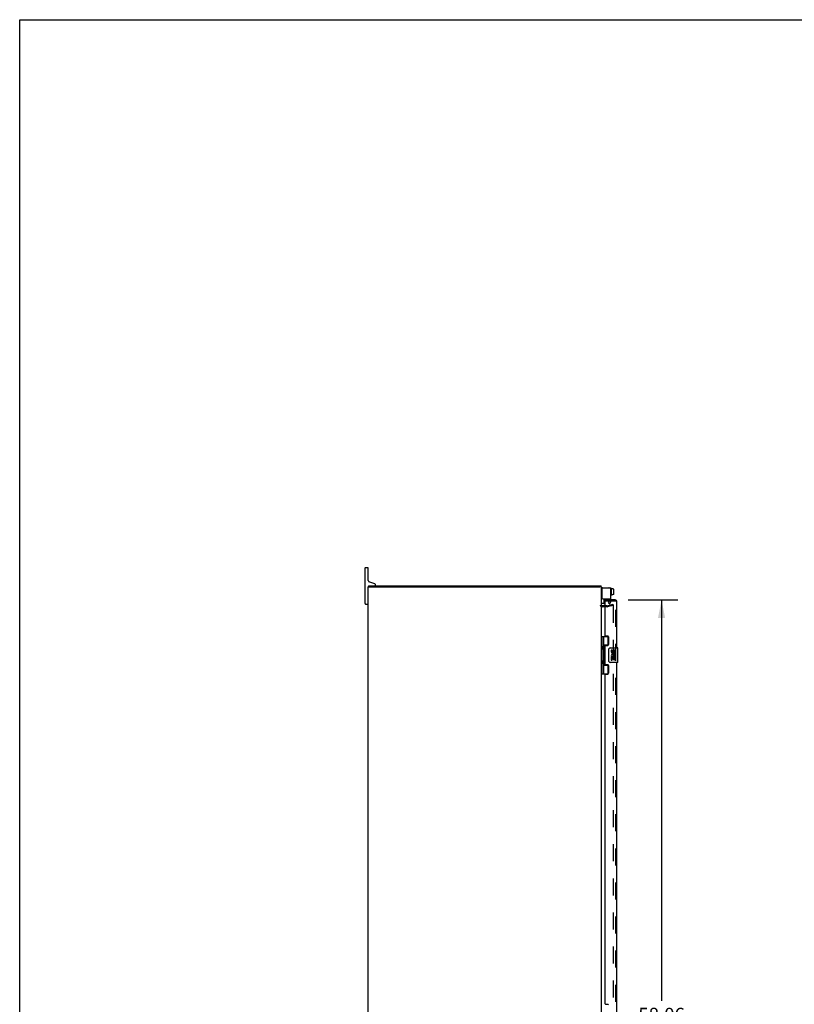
# Model space of a CAD drawing. Header units: inches. Extents: x 0 to 212, y 0 to 138.
# Tile 4 of 8: x 0 to 53, y 70 to 138. Entities that reach past the tile are written whole.
import ezdxf

# ---------------------------------------------------------------- set-up
doc = ezdxf.new("R2010")
doc.units = ezdxf.units.IN
doc.header["$LTSCALE"] = 11.6875
doc.header["$MEASUREMENT"] = 0
doc.linetypes.add('HIDDEN', pattern=[0.2, 0.1, -0.1])
doc.layers.get('0').update_dxf_attribs({"linetype": 'CONTINUOUS'})
for name, color, linetype in [('DEFAULT_2', 8, 'HIDDEN'), ('DIMENSIONS', 7, 'CONTINUOUS'), ('DOOR_ASSEMBLY', 7, 'CONTINUOUS')]:
    doc.layers.add(name, color=color, linetype=linetype)
doc.styles.get("Standard").update_dxf_attribs({"font": 'arial.ttf'})
doc.dimstyles.new('DIMSTYLE_1', dxfattribs={"dimtxt": 0.9375, "dimasz": 1.25, "dimexe": 0.09, "dimexo": 0.07, "dimgap": 0.0375, "dimtad": 0, "dimtih": 1, "dimtoh": 1, "dimzin": 4, "dimdsep": 46, "dimtxsty": 'Standard', "dimblk": '_FILLED', "dimblk1": '_FILLED', "dimblk2": '_FILLED', "dimcen": 0.09, "dimadec": 3, "dimazin": 1, "dimtfac": 1, "dimtdec": 3, "dimtofl": 0, "dimtmove": 0, "dimatfit": 3, "dimldrblk": '_FILLED', "dimfxl": 0, "dimtolj": 1, "dimtzin": 4, "dimarcsym": 0})

# ---------------------------------------------------------------- blocks, each defined once
blk = doc.blocks.new('_FILLED')
at = {"color": 0, "linetype": 'ByBlock'}
blk.add_solid([(0, 0), (-1, 0.2), (-1, -0.2)], dxfattribs=at)
blk = doc.blocks.new('*D5')
at = {"layer": 'DIMENSIONS', "color": 2, "linetype": 'Continuous'}
for p, q in [((41.721, 97.704), (45.147, 97.704)), ((44.022, 97.704), (44.022, 70.197)), ((44.022, 39.641), (44.022, 66.915)), ((41.721, 39.641), (45.147, 39.641))]:
    blk.add_line(p, q, dxfattribs=at)
at = {"layer": 'DIMENSIONS', "color": 2, "linetype": 'Continuous', "xscale": 1.25, "yscale": 1.25, "zscale": 1.25}
for p, rotation in [((44.022, 97.704), 90), ((44.022, 39.641), 270)]:
    blk.add_blockref('_FILLED', p, dxfattribs=dict(at, rotation=rotation))
at = {"layer": 'DIMENSIONS', "color": 2, "linetype": 'Continuous', "insert": (44.022, 69.728), "char_height": 0.9375, "width": 3.92426, "attachment_point": 2, "line_spacing_factor": 0.9}
blk.add_mtext('58.06\\PDOOR', dxfattribs=at)

msp = doc.modelspace()

# ---------------------------------------------------------------- linework, layer by layer
at = {"color": 7, "linetype": 'Continuous'}
for p, q in [((0, 0), (0, 137.5)), ((0, 137.5), (212.5, 137.5)), ((23.695, 97.4475), (23.695, 99.8975)), ((23.72, 99.9225), (23.87, 99.9225)), ((23.895, 99.0375), (23.895, 99.8975)), ((23.948, 98.5975), (23.948, 98.6725)), ((24.3555, 98.8068), (23.9542, 98.9529)), ((24.395, 98.7325), (24.395, 98.7505)), ((39.872, 98.5975), (39.872, 98.6725)), ((23.8975, 98.5975), (23.9947, 98.5975)), ((39.8949, 98.5975), (39.792, 98.5975)), ((39.975, 98.5224), (39.9885, 98.5224)), ((40.5625, 98.5103), (40.5425, 98.5103)), ((40.5625, 98.0033), (40.5425, 98.0033)), ((40.5725, 98.5003), (40.5725, 98.0133)), ((40.6795, 98.4648), (40.5725, 98.4648)), ((40.6795, 98.0553), (40.5725, 98.0553)), ((40.6795, 98.4648), (40.6795, 98.4474)), ((40.7375, 98.4484), (40.6795, 98.4484)), ((40.7375, 98.4474), (40.6795, 98.4474)), ((40.6795, 98.0553), (40.6795, 98.0717)), ((40.7375, 98.0717), (40.6795, 98.0717)), ((40.7375, 98.0707), (40.6795, 98.0707)), ((40.7475, 98.0819), (40.7475, 98.4371)), ((23.72, 97.4225), (23.87, 97.4225)), ((40.0725, 97.4599), (39.935, 97.4599)), ((40.0825, 97.4699), (40.0825, 97.785))]:
    msp.add_line(p, q, dxfattribs=at)
at = {"color": 3, "linetype": 'Continuous'}
for p, q in [((23.948, 98.6725), (39.872, 98.6725)), ((23.895, 38.7475), (23.895, 98.5975)), ((23.895, 98.5975), (23.8975, 98.5975)), ((24.0049, 98.5975), (39.7826, 98.5975)), ((39.8949, 98.5975), (39.895, 98.5975)), ((39.895, 38.7475), (39.895, 98.5975)), ((39.9285, 98.4624), (39.9285, 97.845)), ((39.9885, 98.5224), (40.5325, 98.5224)), ((40.5325, 97.785), (40.5325, 98.5224)), ((40.138, 97.2975), (39.937, 97.2975)), ((39.9885, 97.785), (40.5325, 97.785))]:
    msp.add_line(p, q, dxfattribs=at)
at = {"color": 7, "linetype": 'Continuous'}
for centre, radius, start, end in [((23.72, 99.8975), 0.025, 90, 180), ((23.87, 99.8975), 0.025, 0, 90), ((23.985, 99.0375), 0.09, 180, 250), ((23.985, 98.5825), 0.09, 114.30127, 170.390638), ((24.335, 98.7325), 0.06, 270, 360), ((24.335, 98.7505), 0.06, 0, 70), ((39.975, 98.4424), 0.08, 90, 180), ((40.4144, 98.5068), 0.0162, 73.790962, 106.209038), ((40.5425, 98.5003), 0.01, 90, 180.000005), ((40.5425, 98.0133), 0.01, 179.999995, 270), ((40.5625, 98.5003), 0.01, 359.999995, 90), ((40.5625, 98.0133), 0.01, 270, 0.000005), ((23.72, 97.4475), 0.025, 180, 270), ((23.87, 97.4475), 0.025, 270, 360), ((39.935, 97.4999), 0.04, 180, 270), ((40.0725, 97.4699), 0.01, 270, 360)]:
    msp.add_arc(centre, radius, start, end, dxfattribs=at)
at = {"color": 3, "linetype": 'Continuous'}
for centre, radius, start, end in [((39.9885, 98.4624), 0.06, 90, 180), ((39.937, 97.3395), 0.042, 180, 270), ((39.9885, 97.845), 0.06, 180, 270)]:
    msp.add_arc(centre, radius, start, end, dxfattribs=at)
at = {"color": 7, "linetype": 'Continuous'}
for centre, major_axis, ratio, start_param, end_param in [((40.7375, 98.4371), (0, -0.0113), 0.8861604, 7.8539816, 9.424778), ((40.7375, 98.436), (0, 0.0114), 0.8754916, -1.5707963, 0), ((40.7375, 98.0829), (0, 0.0112), 0.8891342, -3.1415927, -1.5707963), ((40.7375, 98.0819), (0, -0.0111), 0.8988338, 6.2831853, 7.8539816)]:
    msp.add_ellipse(centre, major_axis=major_axis, ratio=ratio, start_param=start_param, end_param=end_param, dxfattribs=at)
at = {"layer": 'DEFAULT_2', "color": 8, "linetype": 'HIDDEN'}
for p, q in [((40.2956, 97.2975), (40.138, 97.2975)), ((40.3021, 97.2983), (40.6882, 97.4018)), ((40.7076, 97.3293), (40.3215, 97.2259)), ((40.3871, 97.4965), (40.4285, 97.568)), ((40.3871, 97.4965), (40.4772, 97.4445)), ((40.4285, 97.568), (40.4285, 97.785)), ((40.4772, 97.4445), (40.5185, 97.516)), ((40.5325, 97.568), (40.5325, 97.785)), ((40.6882, 97.4018), (40.7076, 97.3293)), ((40.6944, 97.3211), (40.6931, 97.3212)), ((40.7076, 97.3062), (40.7076, 40.0388)), ((40.2956, 97.2225), (39.937, 97.2225))]:
    msp.add_line(p, q, dxfattribs=at)
for points in [[(40.6931, 97.3212), (40.6928, 97.3212), (40.6912, 97.3211), (40.6895, 97.3207)], [(40.6977, 97.3204), (40.6961, 97.3209), (40.6944, 97.3211)], [(40.6977, 97.3204), (40.6992, 97.3198), (40.7006, 97.319), (40.702, 97.318), (40.7032, 97.3169), (40.7043, 97.3157), (40.7053, 97.3143), (40.7061, 97.3128), (40.7068, 97.3112), (40.7072, 97.3096), (40.7075, 97.3079), (40.7076, 97.3062)]]:
    msp.add_lwpolyline(points, dxfattribs=at)
for centre, radius, start, end in [((39.937, 97.3395), 0.117, 180, 270), ((40.2956, 97.3225), 0.025, 270, 285), ((40.4285, 97.568), 0.104, 330, 360), ((40.2956, 97.3225), 0.1, 270, 285)]:
    msp.add_arc(centre, radius, start, end, dxfattribs=at)
at = {"layer": 'DOOR_ASSEMBLY', "color": 7, "linetype": 'Continuous'}
for p, q in [((40.138, 97.7039), (40.138, 97.6289)), ((39.895, 95.2021), (40.3792, 95.2021)), ((39.934, 95.2021), (39.934, 92.6431)), ((40.033, 95.2021), (40.033, 94.5148)), ((40.033, 94.6116), (40.3795, 94.6116)), ((40.3218, 94.6026), (40.3218, 94.5801)), ((40.3218, 94.6026), (40.3732, 94.6026)), ((40.353, 94.6116), (40.353, 95.2021)), ((40.033, 94.3144), (40.033, 93.5308)), ((40.0495, 94.3446), (40.0495, 94.4846)), ((40.398, 93.5226), (40.398, 94.3226)), ((40.498, 94.4226), (41.008, 94.4226)), ((40.5733, 94.2684), (40.5733, 94.1321)), ((40.6362, 94.2684), (40.5733, 94.2684)), ((40.6362, 94.1321), (40.6362, 94.2684)), ((40.7013, 94.1946), (40.7013, 94.1256)), ((40.7619, 94.1321), (40.7619, 94.1741)), ((40.8248, 94.0378), (40.8248, 94.1741)), ((40.8248, 94.0378), (40.8854, 94.0378)), ((40.8854, 94.0378), (40.8854, 94.1946)), ((40.8854, 93.8541), (40.8854, 93.9071)), ((41.023, 93.4376), (41.023, 94.4076)), ((40.033, 93.3304), (40.033, 92.6431)), ((40.033, 93.2336), (40.3795, 93.2336)), ((40.0495, 93.3606), (40.0495, 93.5006)), ((40.3218, 93.2651), (40.3218, 93.2426)), ((40.3732, 93.2426), (40.3218, 93.2426)), ((40.353, 92.6431), (40.353, 93.2336)), ((41.008, 93.4226), (40.498, 93.4226)), ((40.5733, 93.8072), (40.5733, 93.5768)), ((40.5915, 93.8072), (40.5733, 93.8072)), ((40.5733, 93.5768), (40.6362, 93.5768)), ((40.6259, 93.8072), (40.6533, 93.8264)), ((40.6259, 93.8072), (40.8854, 93.8072)), ((40.6362, 93.5768), (40.6362, 93.7443)), ((40.6362, 93.7443), (40.7013, 93.7443)), ((40.7013, 93.7443), (40.7013, 93.6082)), ((40.7013, 93.6082), (40.7619, 93.6082)), ((40.7619, 93.6082), (40.7619, 93.7443)), ((40.7619, 93.7443), (40.8248, 93.7443)), ((40.817, 93.8431), (40.8747, 93.8182)), ((40.8248, 93.5768), (40.8248, 93.7443)), ((40.8248, 93.5768), (40.8854, 93.5768)), ((40.8854, 93.5768), (40.8854, 93.8072)), ((39.895, 92.6431), (40.3792, 92.6431))]:
    msp.add_line(p, q, dxfattribs=at)
at = {"layer": 'DOOR_ASSEMBLY', "color": 3, "linetype": 'Continuous'}
for p, q in [((40.846, 97.7039), (40.138, 97.7039)), ((40.138, 97.6289), (40.138, 95.2641)), ((40.963, 94.4226), (40.963, 97.5869)), ((40.169, 95.2331), (40.325, 95.2331)), ((40.138, 94.5491), (40.138, 93.2961)), ((40.169, 94.5801), (40.325, 94.5801)), ((40.388, 95.1701), (40.388, 94.6431)), ((40.169, 93.2651), (40.325, 93.2651)), ((40.388, 93.2021), (40.388, 92.6751)), ((40.963, 69.1725), (40.963, 93.4226)), ((40.138, 92.5811), (40.138, 70.014)), ((40.169, 92.6121), (40.325, 92.6121)), ((40.169, 69.983), (40.325, 69.983))]:
    msp.add_line(p, q, dxfattribs=at)
at = {"layer": 'DOOR_ASSEMBLY', "color": 8, "linetype": 'HIDDEN'}
for p, q in [((40.846, 97.6289), (40.138, 97.6289)), ((40.42, 97.6289), (40.42, 97.7039)), ((40.5792, 97.7039), (40.5792, 97.6289)), ((40.888, 39.7581), (40.888, 97.5869))]:
    msp.add_line(p, q, dxfattribs=at)
at = {"layer": 'DOOR_ASSEMBLY', "color": 7, "linetype": 'Continuous'}
for points in [[(40.033, 94.5585), (40.0339, 94.55), (40.0359, 94.5405), (40.039, 94.5301), (40.0429, 94.5189), (40.0473, 94.5074), (40.0521, 94.4956), (40.057, 94.4839), (40.0617, 94.4722), (40.066, 94.4607), (40.0698, 94.4492), (40.0727, 94.4377), (40.0747, 94.4262), (40.0753, 94.4146), (40.0747, 94.4031), (40.0727, 94.3916), (40.0698, 94.3801), (40.066, 94.3686), (40.0617, 94.357), (40.057, 94.3453), (40.0522, 94.3337), (40.0473, 94.3219), (40.0429, 94.3103), (40.039, 94.2991), (40.0359, 94.2887), (40.0339, 94.2792), (40.033, 94.2707)], [(40.398, 94.3226), (40.3982, 94.3289), (40.3988, 94.3351), (40.3998, 94.3412), (40.4011, 94.3472), (40.4027, 94.3531), (40.4047, 94.3588)], [(40.033, 93.5745), (40.0339, 93.566), (40.0359, 93.5565), (40.039, 93.5461), (40.0429, 93.5349), (40.0473, 93.5234), (40.0521, 93.5116), (40.057, 93.4999), (40.0617, 93.4882), (40.066, 93.4767), (40.0698, 93.4652), (40.0727, 93.4537), (40.0747, 93.4422), (40.0753, 93.4306), (40.0747, 93.4191), (40.0727, 93.4076), (40.0698, 93.3961), (40.066, 93.3846), (40.0617, 93.373), (40.057, 93.3613), (40.0522, 93.3497), (40.0473, 93.3379), (40.0429, 93.3263), (40.039, 93.3151), (40.0359, 93.3047), (40.0339, 93.2952), (40.033, 93.2867)], [(40.4047, 93.4864), (40.4027, 93.4921), (40.4011, 93.498), (40.3998, 93.504), (40.3988, 93.5101), (40.3982, 93.5163), (40.398, 93.5226)]]:
    msp.add_lwpolyline(points, dxfattribs=at)
at = {"layer": 'DOOR_ASSEMBLY', "color": 3, "linetype": 'Continuous'}
for centre, radius, start, end in [((40.846, 97.5869), 0.117, 0, 90), ((40.169, 95.2641), 0.031, 180, 270), ((40.325, 95.1701), 0.063, 0, 90), ((40.169, 94.5491), 0.031, 90, 180), ((40.325, 94.6431), 0.063, 270, 360), ((40.169, 93.2961), 0.031, 180, 270), ((40.325, 93.2021), 0.063, 0, 90), ((40.169, 92.5811), 0.031, 90, 180), ((40.325, 92.6751), 0.063, 270, 360), ((40.169, 70.014), 0.031, 180, 270), ((40.325, 69.92), 0.063, 0, 90)]:
    msp.add_arc(centre, radius, start, end, dxfattribs=at)
at = {"layer": 'DOOR_ASSEMBLY', "color": 8, "linetype": 'HIDDEN'}
msp.add_arc((40.846, 97.5869), 0.042, 0, 90, dxfattribs=at)
at = {"layer": 'DOOR_ASSEMBLY', "color": 7, "linetype": 'Continuous'}
for centre, radius, start, end in [((39.9595, 94.4846), 0.09, 0, 35.187748), ((39.9595, 94.3446), 0.09, 324.812252, 360), ((40.498, 94.3226), 0.1, 90, 158.794594), ((40.7272, 93.8804), 0.1541, 161.419882, 206.196295), ((40.6676, 94.1321), 0.0943, 180, 360), ((40.7305, 93.8806), 0.1572, 9.703137, 161.879131), ((40.7305, 93.8806), 0.0943, 336.596647, 215.112175), ((40.6676, 94.1321), 0.0314, 180, 261.229462), ((40.667, 94.137), 0.0362, 263.428547, 341.76278), ((40.7934, 94.1741), 0.0943, 71.726666, 167.433789), ((40.7933, 94.1741), 0.0314, 0, 180.048471), ((40.7934, 94.1741), 0.0943, 12.540171, 71.70103), ((41.008, 94.4076), 0.015, 0, 90), ((39.9595, 93.5006), 0.09, 0, 35.187748), ((39.9595, 93.3606), 0.09, 324.812252, 360), ((40.498, 93.5226), 0.1, 201.20502, 270), ((40.7305, 93.8806), 0.1572, 205.737045, 207.853202), ((40.7305, 93.8806), 0.1572, 336.596647, 350.296863), ((41.008, 93.4376), 0.015, 270, 360)]:
    msp.add_arc(centre, radius, start, end, dxfattribs=at)
for centre in [(40.1221, 94.4146), (40.1221, 93.4306)]:
    msp.add_ellipse(centre, major_axis=(0, 0.1875), ratio=0.5625, start_param=1.0071888, end_param=2.1344039, dxfattribs=at)

# ---------------------------------------------------------------- dimensions: what is measured, and where the dimension line sits
at = {"layer": 'DIMENSIONS', "color": 2, "linetype": 'Continuous'}
dim = msp.add_linear_dim(base=(44.0217, 39.6411), p1=(41.651, 97.7039), p2=(41.651, 39.6411), angle=270, text='<>\\PDOOR', dimstyle='DIMSTYLE_1', dxfattribs=at)
dim.commit()
dim.dimension.update_dxf_attribs({"geometry": '*D5', "text_midpoint": (44.0217, 68.556), "dimtype": 160})

doc.saveas('drawing.dxf')
